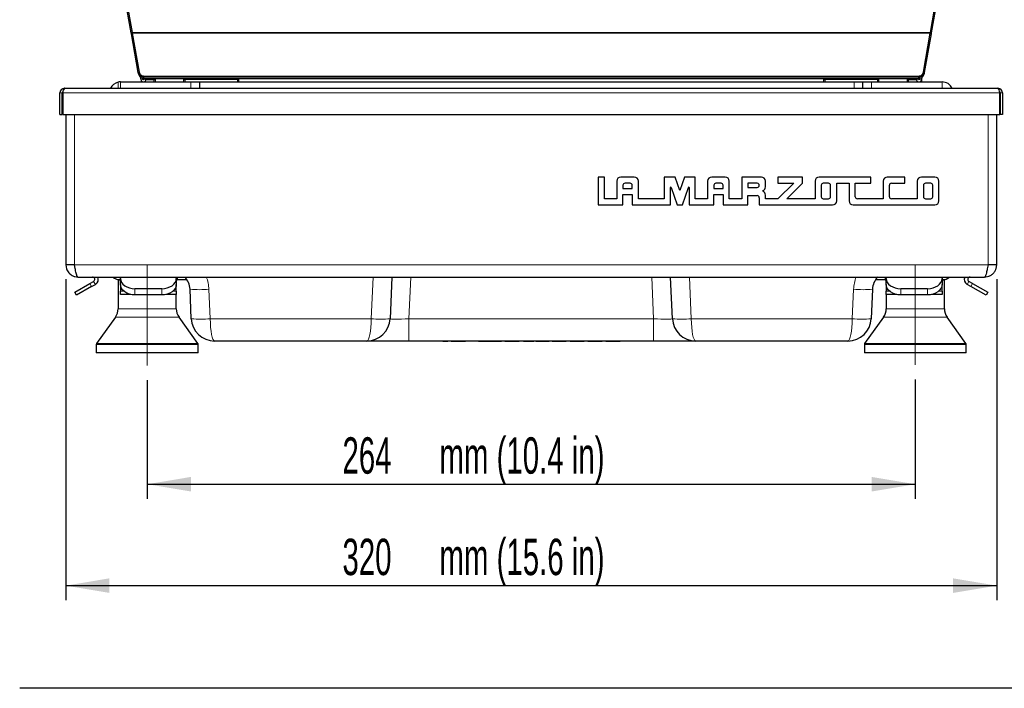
# Model space of a CAD drawing. Header units: millimetres. Extents: x 1 to 419, y 2 to 295.
# Tile 47 of 59: x 295 to 363, y 178 to 224. Entities that reach past the tile are written whole.
import ezdxf

# ---------------------------------------------------------------- set-up
doc = ezdxf.new("R2010")
doc.units = ezdxf.units.MM
doc.linetypes.add('CENTERX2', pattern=[20.32, 12.7, -2.54, 2.54, -2.54])
doc.layers.add('FORMAT', color=7, linetype='Continuous')
doc.styles.add('SLDTEXTSTYLE0', font='TXT', dxfattribs={"width": 0.605})
doc.dimstyles.new('SLDDIMSTYLE1', dxfattribs={"dimtxt": 2.5, "dimasz": 3, "dimexe": 0, "dimexo": 0.0625, "dimtad": 1, "dimlfac": 5, "dimrnd": 1e-09, "dimzin": 12, "dimdsep": 46, "dimtxsty": 'SLDTEXTSTYLE0', "dimsah": 1, "dimcen": 0.09, "dimadec": 0, "dimazin": 3, "dimtfac": 1, "dimtofl": 0, "dimtmove": 0, "dimatfit": 3, "dimfxl": 1, "dimfrac": 2, "dimtolj": 1, "dimtzin": 12, "dimarcsym": 0})

# ---------------------------------------------------------------- blocks, each defined once
blk = doc.blocks.new('_D_5')
at = {"layer": 'FORMAT', "color": 7}
for p, q in [((303.994, 199.252), (303.994, 191.104)), ((356.794, 199.297), (356.794, 191.104)), ((303.994, 192.104), (356.794, 192.104))]:
    blk.add_line(p, q, dxfattribs=at)
for points in [[(303.994, 192.104), (306.994, 191.604), (306.994, 192.604)], [(356.794, 192.104), (353.794, 192.604), (353.794, 191.604)]]:
    blk.add_solid(points, dxfattribs=at)
at = {"layer": 'FORMAT', "color": 7, "char_height": 2.5, "attachment_point": 1, "style": 'SLDTEXTSTYLE0'}
for s, insert in [('mm (10.4 in)', (324.081, 195.327)), ('264', (317.415, 195.327))]:
    blk.add_mtext(s, dxfattribs=dict(at, insert=insert))
blk = doc.blocks.new('_D_6')
at = {"layer": 'FORMAT', "color": 7}
for p, q in [((298.394, 206.178), (298.394, 184.138)), ((362.394, 206.178), (362.394, 184.138)), ((298.394, 185.138), (362.394, 185.138))]:
    blk.add_line(p, q, dxfattribs=at)
for points in [[(298.394, 185.138), (301.394, 184.638), (301.394, 185.638)], [(362.394, 185.138), (359.394, 185.638), (359.394, 184.638)]]:
    blk.add_solid(points, dxfattribs=at)
at = {"layer": 'FORMAT', "color": 7, "char_height": 2.5, "attachment_point": 1, "style": 'SLDTEXTSTYLE0'}
for s, insert in [('320', (317.415, 188.361)), ('mm (15.6 in)', (324.081, 188.361))]:
    blk.add_mtext(s, dxfattribs=dict(at, insert=insert))

msp = doc.modelspace()

# ---------------------------------------------------------------- linework, layer by layer
at = {"color": 7, "linetype": 'Continuous', "lineweight": 25}
for p, q in [((302.8956, 223.1187), (298.6321, 247.2986)), ((298.6912, 247.309), (302.9547, 223.1292)), ((357.8329, 223.1292), (362.0964, 247.309)), ((362.1555, 247.2986), (357.892, 223.1187)), ((302.9547, 223.1292), (302.8956, 223.1187)), ((302.9076, 223.0508), (302.8956, 223.1187)), ((302.9667, 223.0797), (302.9076, 223.0508)), ((303.3784, 220.3807), (302.9076, 223.0508)), ((302.9547, 223.1292), (302.9667, 223.0797)), ((302.9667, 223.0797), (303.4375, 220.4097)), ((357.3501, 220.4097), (357.8209, 223.0797)), ((357.88, 223.0508), (357.4092, 220.3807)), ((357.8209, 223.0797), (357.8329, 223.1292)), ((357.8209, 223.0797), (357.88, 223.0508)), ((357.8329, 223.1292), (357.892, 223.1187)), ((357.892, 223.1187), (357.88, 223.0508)), ((303.3937, 220.2942), (303.3784, 220.3807)), ((303.5678, 219.8712), (303.5336, 220.0649)), ((303.7092, 219.9908), (303.7254, 219.8991)), ((303.7254, 219.899), (303.7092, 219.9908)), ((303.7451, 219.9024), (303.7301, 219.9873)), ((303.7733, 220.1397), (357.0142, 220.1397)), ((357.0142, 220.0641), (303.7733, 220.0641)), ((303.7886, 219.9776), (356.999, 219.9776)), ((303.9026, 219.9302), (303.8943, 219.9776)), ((303.8943, 219.9776), (303.9026, 219.9304)), ((304.5587, 219.7381), (304.5587, 219.9776)), ((306.4938, 219.9776), (306.4938, 219.7381)), ((310.2938, 219.7381), (310.2938, 219.9776)), ((350.4938, 219.9776), (350.4938, 219.7381)), ((354.2938, 219.7381), (354.2938, 219.9776)), ((356.2289, 219.9776), (356.2289, 219.7381)), ((356.8849, 219.9304), (356.8933, 219.9776)), ((356.8933, 219.9776), (356.8849, 219.9302)), ((357.0575, 219.9873), (357.0425, 219.9024)), ((357.0784, 219.9908), (357.0622, 219.899)), ((357.0622, 219.8991), (357.0784, 219.9908)), ((357.2539, 220.0649), (357.2198, 219.8712)), ((357.4092, 220.3807), (357.3939, 220.2942)), ((298.3138, 219.2981), (298.3138, 219.2902)), ((298.3138, 219.2981), (298.3491, 219.2981)), ((298.3491, 219.2981), (362.4379, 219.2981)), ((302.1538, 219.7381), (306.9938, 219.7381)), ((303.5678, 219.8712), (303.5678, 219.7381)), ((303.7421, 219.8936), (303.7283, 219.8936)), ((304.4587, 219.8936), (303.9051, 219.8936)), ((303.9052, 219.9007), (303.9052, 219.9009)), ((310.1938, 219.8936), (306.5938, 219.8936)), ((306.9938, 219.7381), (307.5938, 219.7381)), ((307.5938, 219.7381), (307.5938, 219.2981)), ((307.5938, 219.7381), (352.5938, 219.7381)), ((354.1938, 219.8936), (350.5938, 219.8936)), ((352.5938, 219.7381), (353.1938, 219.7381)), ((353.1938, 219.2981), (353.1938, 219.7381)), ((353.1938, 219.7381), (353.7938, 219.7381)), ((353.7938, 219.7381), (358.6338, 219.7381)), ((356.8825, 219.8936), (356.3289, 219.8936)), ((356.8824, 219.9009), (356.8824, 219.9007)), ((357.0593, 219.8936), (357.0455, 219.8936)), ((357.2198, 219.8712), (357.2198, 219.7381)), ((362.4379, 219.2981), (362.4732, 219.2981)), ((362.4732, 219.2981), (362.4732, 219.2902)), ((297.9938, 217.4981), (297.9938, 218.9781)), ((298.1538, 217.4981), (298.1538, 218.9781)), ((298.1891, 218.9781), (298.1891, 217.4981)), ((362.5979, 217.4981), (362.5979, 218.9781)), ((362.6332, 218.9781), (362.6332, 217.4981)), ((362.7932, 218.9781), (362.7932, 217.4981)), ((297.9938, 217.4981), (298.1538, 217.4981)), ((298.1891, 217.4981), (362.5979, 217.4981)), ((298.3938, 217.4981), (298.3938, 207.1781)), ((362.3938, 207.1781), (362.3938, 217.4981)), ((362.7932, 217.4981), (362.6332, 217.4981)), ((334.9938, 213.2051), (334.9938, 211.2881)), ((335.4198, 213.2051), (334.9938, 213.2051)), ((335.4198, 211.7141), (335.4198, 213.2051)), ((337.4778, 213.2051), (336.5558, 213.2051)), ((339.5368, 213.2051), (339.5368, 211.7141)), ((340.2803, 213.2051), (339.5368, 213.2051)), ((340.6018, 212.2691), (340.2803, 213.2051)), ((340.9233, 213.2051), (340.6018, 212.2691)), ((341.6668, 213.2051), (340.9233, 213.2051)), ((341.6668, 211.7141), (341.6668, 213.2051)), ((343.7248, 213.2051), (342.8028, 213.2051)), ((344.8608, 213.2051), (344.8608, 211.7141)), ((346.2098, 213.2051), (344.8608, 213.2051)), ((347.3458, 213.2051), (347.3458, 212.7791)), ((349.0498, 213.2051), (347.3458, 213.2051)), ((349.0498, 212.7791), (349.0498, 213.2051)), ((353.7338, 213.2051), (350.1858, 213.2051)), ((353.7338, 212.7791), (353.7338, 213.2051)), ((356.0758, 213.2051), (354.8698, 213.2051)), ((356.0758, 212.7791), (356.0758, 213.2051)), ((358.1338, 213.2051), (357.2118, 213.2051)), ((336.2718, 212.9211), (336.2718, 211.7141)), ((336.6978, 212.6371), (336.6978, 212.4241)), ((337.1938, 212.7791), (336.8398, 212.7791)), ((337.3358, 212.4241), (337.3358, 212.6371)), ((337.7618, 211.7141), (337.7618, 212.9211)), ((342.5188, 212.9211), (342.5188, 211.7141)), ((342.9448, 212.6371), (342.9448, 212.4241)), ((343.4408, 212.7791), (343.0868, 212.7791)), ((343.5828, 212.4241), (343.5828, 212.6371)), ((344.0088, 211.7141), (344.0088, 212.9211)), ((345.2868, 212.7791), (345.2868, 212.4951)), ((345.9258, 212.7791), (345.2868, 212.7791)), ((346.4938, 212.5307), (346.4938, 212.9211)), ((348.4392, 212.7791), (347.3458, 211.7141)), ((347.3458, 212.7791), (348.4392, 212.7791)), ((347.9563, 211.7141), (349.0498, 212.7791)), ((349.9018, 212.9211), (349.9018, 211.7141)), ((350.3278, 212.6371), (350.3278, 211.8561)), ((350.8238, 212.7791), (350.4698, 212.7791)), ((350.9658, 211.8561), (350.9658, 212.6371)), ((351.3918, 212.7791), (352.2438, 212.7791)), ((351.3918, 211.5721), (351.3918, 212.7791)), ((352.2438, 212.7791), (352.2438, 211.5721)), ((352.6698, 212.7791), (353.7338, 212.7791)), ((352.6698, 211.8561), (352.6698, 212.7791)), ((354.5858, 212.9211), (354.5858, 211.7141)), ((355.0118, 211.8561), (355.0118, 212.6371)), ((355.1538, 212.7791), (356.0758, 212.7791)), ((356.9278, 212.9211), (356.9278, 211.7141)), ((357.3538, 212.6371), (357.3538, 211.8561)), ((357.8498, 212.7791), (357.4958, 212.7791)), ((357.9918, 211.8561), (357.9918, 212.6371)), ((358.4178, 211.5721), (358.4178, 212.9211)), ((336.6978, 212.4241), (337.3358, 212.4241)), ((336.6978, 211.9981), (337.3358, 211.9981)), ((336.6978, 211.2881), (336.6978, 211.9981)), ((337.3358, 211.9981), (337.3358, 211.2881)), ((339.9628, 211.2881), (339.9628, 212.488)), ((340.0095, 212.4958), (340.4243, 211.2881)), ((340.7793, 211.2881), (341.1941, 212.4958)), ((341.2408, 212.488), (341.2408, 211.2881)), ((342.9448, 212.4241), (343.5828, 212.4241)), ((342.9448, 211.9981), (343.5828, 211.9981)), ((342.9448, 211.2881), (342.9448, 211.9981)), ((343.5828, 211.9981), (343.5828, 211.2881)), ((345.2868, 212.4951), (345.9258, 212.4951)), ((345.2868, 211.9271), (345.9258, 211.9271)), ((345.2868, 211.2881), (345.2868, 211.9271)), ((346.4938, 211.7141), (346.4938, 211.9625)), ((334.9938, 211.2881), (336.6978, 211.2881)), ((336.2718, 211.7141), (335.4198, 211.7141)), ((337.3358, 211.2881), (339.9628, 211.2881)), ((339.5368, 211.7141), (337.7618, 211.7141)), ((340.4243, 211.2881), (340.7793, 211.2881)), ((341.2408, 211.2881), (342.9448, 211.2881)), ((342.5188, 211.7141), (341.6668, 211.7141)), ((343.5828, 211.2881), (345.2868, 211.2881)), ((344.8608, 211.7141), (344.0088, 211.7141)), ((346.0678, 211.7851), (346.0678, 211.2881)), ((346.0678, 211.2881), (351.1078, 211.2881)), ((347.3458, 211.7141), (346.4938, 211.7141)), ((349.9018, 211.7141), (347.9563, 211.7141)), ((350.4698, 211.7141), (350.8238, 211.7141)), ((352.5278, 211.2881), (358.1338, 211.2881)), ((354.5858, 211.7141), (352.8118, 211.7141)), ((356.9278, 211.7141), (355.1538, 211.7141)), ((357.4958, 211.7141), (357.8498, 211.7141)), ((298.3938, 207.1781), (298.4451, 206.8889)), ((298.4817, 207.1781), (298.4776, 207.1781)), ((298.6879, 207.1781), (298.681, 207.1781)), ((299.0393, 206.9332), (298.9938, 207.1781)), ((361.7938, 207.1781), (361.7398, 206.8889)), ((362.1066, 207.1781), (362.0997, 207.1781)), ((362.31, 207.1781), (362.3059, 207.1781)), ((362.3573, 206.9332), (362.3938, 207.1781)), ((299.0123, 205.2881), (300.0515, 205.8881)), ((299.2352, 206.3381), (299.182, 206.3879)), ((299.2338, 206.3381), (299.2352, 206.3381)), ((299.2338, 206.3381), (299.2352, 206.3381)), ((299.2352, 206.3381), (361.5524, 206.3381)), ((300.0515, 205.8881), (300.3138, 206.0396)), ((300.1715, 205.6803), (300.4338, 205.8317)), ((301.9938, 206.1381), (301.9938, 204.1586)), ((302.1538, 206.1381), (301.9938, 206.1381)), ((302.1538, 206.2398), (302.1538, 206.3381)), ((302.1538, 205.8155), (302.1538, 206.2398)), ((302.1538, 205.8155), (302.1538, 205.3593)), ((305.9938, 206.3381), (305.9938, 206.2398)), ((305.9938, 206.2398), (305.9938, 205.8155)), ((305.9938, 206.1381), (306.0645, 206.1381)), ((305.9938, 205.3593), (305.9938, 205.8155)), ((306.0645, 206.3381), (306.0645, 206.1381)), ((306.7352, 206.1381), (306.0645, 206.1381)), ((320.8152, 206.3381), (320.6899, 203.4683)), ((340.0977, 203.4683), (339.9724, 206.3381)), ((354.7231, 206.1381), (354.0524, 206.1381)), ((354.7231, 206.3381), (354.7231, 206.1381)), ((354.7231, 206.1381), (354.7938, 206.1381)), ((354.7938, 206.2398), (354.7938, 206.3381)), ((354.7938, 205.8155), (354.7938, 206.2398)), ((354.7938, 205.8155), (354.7938, 205.3593)), ((358.6338, 206.3381), (358.6338, 206.2398)), ((358.6338, 206.2398), (358.6338, 205.8155)), ((358.7938, 206.1381), (358.6338, 206.1381)), ((358.6338, 205.3593), (358.6338, 205.8155)), ((358.7938, 204.1586), (358.7938, 206.1381)), ((360.6161, 205.6803), (360.3538, 205.8317)), ((360.7361, 205.8881), (360.4738, 206.0396)), ((360.7361, 205.8881), (361.7753, 205.2881)), ((361.5524, 206.3381), (361.5538, 206.3381)), ((361.5524, 206.3381), (361.5538, 206.3381)), ((361.5538, 206.3381), (361.8386, 206.3879)), ((299.1323, 205.0803), (299.0123, 205.2881)), ((300.1715, 205.6803), (299.1323, 205.0803)), ((302.1538, 205.1367), (302.1538, 205.3593)), ((302.8738, 205.1367), (302.1538, 205.1367)), ((304.9938, 205.5327), (303.1538, 205.5327)), ((304.9938, 205.1084), (303.1538, 205.1084)), ((305.9938, 205.1367), (305.2738, 205.1367)), ((305.9938, 205.3593), (305.9938, 205.1367)), ((305.9938, 204.1586), (305.9938, 205.1367)), ((307.027, 203.4683), (306.9385, 205.4948)), ((353.8491, 205.4948), (353.7606, 203.4683)), ((354.7938, 205.1367), (354.7938, 205.3593)), ((354.7938, 205.1367), (354.7938, 204.1586)), ((355.5138, 205.1367), (354.7938, 205.1367)), ((357.6338, 205.5327), (355.7938, 205.5327)), ((357.6338, 205.1084), (355.7938, 205.1084)), ((358.6338, 205.1367), (357.9138, 205.1367)), ((358.6338, 205.3593), (358.6338, 205.1367)), ((361.6553, 205.0803), (360.6161, 205.6803)), ((361.7753, 205.2881), (361.6553, 205.0803)), ((301.8075, 203.5773), (300.5124, 201.7642)), ((307.4752, 201.7642), (306.1801, 203.5773)), ((354.6075, 203.5773), (353.3124, 201.7642)), ((360.2752, 201.7642), (358.9801, 203.5773)), ((300.4938, 201.7061), (300.4938, 201.1381)), ((307.4938, 201.1381), (307.4938, 201.7061)), ((319.0914, 201.9381), (308.6255, 201.9381)), ((321.9887, 201.9381), (319.0914, 201.9381)), ((338.7989, 201.9381), (321.9887, 201.9381)), ((323.8939, 201.9281), (323.8939, 201.9381)), ((324.2725, 201.9281), (323.8939, 201.9281)), ((324.3169, 201.9281), (324.2725, 201.9281)), ((324.3169, 201.9181), (324.3169, 201.9381)), ((324.6502, 201.9181), (324.3169, 201.9181)), ((324.6502, 201.9181), (324.6502, 201.9381)), ((324.881, 201.9281), (324.6502, 201.9281)), ((324.881, 201.9181), (324.881, 201.9381)), ((325.1871, 201.9181), (325.1871, 201.9381)), ((325.5384, 201.9181), (325.5384, 201.9381)), ((325.5564, 201.9181), (325.5564, 201.9381)), ((325.875, 201.9181), (325.5564, 201.9181)), ((325.875, 201.9181), (325.875, 201.9381)), ((326.5151, 201.9281), (325.875, 201.9281)), ((326.7784, 201.9281), (326.5151, 201.9281)), ((326.7784, 201.9181), (326.7784, 201.9381)), ((327.1117, 201.9181), (326.7784, 201.9181)), ((327.1117, 201.9181), (327.1117, 201.9381)), ((327.2948, 201.9181), (327.2948, 201.9381)), ((327.3938, 201.9181), (327.3938, 201.9381)), ((327.7271, 201.9181), (327.3938, 201.9181)), ((327.7271, 201.9181), (327.7271, 201.9381)), ((327.9074, 201.9181), (327.9074, 201.9381)), ((328.0092, 201.9181), (328.0092, 201.9381)), ((328.3425, 201.9181), (328.0092, 201.9181)), ((328.3425, 201.9181), (328.3425, 201.9381)), ((328.5733, 201.9181), (328.5733, 201.9381)), ((328.8794, 201.9181), (328.8794, 201.9381)), ((329.2307, 201.9181), (329.2307, 201.9381)), ((329.2488, 201.9181), (329.2488, 201.9381)), ((329.5673, 201.9181), (329.2488, 201.9181)), ((329.5673, 201.9181), (329.5673, 201.9381)), ((329.8553, 201.9181), (329.8553, 201.9381)), ((330.1887, 201.9181), (329.8553, 201.9181)), ((330.1887, 201.9181), (330.1887, 201.9381)), ((330.385, 201.9181), (330.385, 201.9381)), ((330.5733, 201.9181), (330.5733, 201.9381)), ((330.7015, 201.9181), (330.7015, 201.9381)), ((331.6246, 201.9181), (330.7015, 201.9181)), ((331.6246, 201.9181), (331.6246, 201.9381)), ((331.8297, 201.9181), (331.8297, 201.9381)), ((332.3169, 201.9181), (332.3169, 201.9381)), ((332.804, 201.9181), (332.804, 201.9381)), ((333.0605, 201.9181), (333.0605, 201.9381)), ((333.5476, 201.9181), (333.5476, 201.9381)), ((334.0348, 201.9181), (334.0348, 201.9381)), ((334.2912, 201.9181), (334.2912, 201.9381)), ((334.7784, 201.9181), (334.7784, 201.9381)), ((335.2656, 201.9181), (335.2656, 201.9381)), ((335.522, 201.9181), (335.522, 201.9381)), ((336.0092, 201.9181), (336.0092, 201.9381)), ((336.4964, 201.9181), (336.4964, 201.9381)), ((341.6962, 201.9381), (338.7989, 201.9381)), ((352.1621, 201.9381), (341.6962, 201.9381)), ((353.2938, 201.7061), (353.2938, 201.1381)), ((360.2938, 201.1381), (360.2938, 201.7061)), ((303.9938, 201.1381), (300.4938, 201.1381)), ((307.4938, 201.1381), (303.9938, 201.1381)), ((356.7938, 201.1381), (353.2938, 201.1381)), ((360.2938, 201.1381), (356.7938, 201.1381)), ((365.5588, 178.087), (295.2288, 178.087))]:
    msp.add_line(p, q, dxfattribs=at)
at = {"color": 8, "linetype": 'Continuous', "lineweight": 18}
for p, q in [((357.8329, 223.1292), (302.9547, 223.1292)), ((302.9667, 223.0797), (357.8209, 223.0797)), ((303.4375, 220.4097), (303.3784, 220.3807)), ((303.7733, 220.1397), (303.7733, 220.0641)), ((303.7733, 220.0641), (303.7886, 219.9776)), ((304.5587, 219.8936), (304.5439, 219.9776)), ((356.2437, 219.9776), (356.2289, 219.8936)), ((356.999, 219.9776), (357.0142, 220.0641)), ((357.0142, 220.1397), (357.0142, 220.0641)), ((357.3501, 220.4097), (357.4092, 220.3807)), ((301.9938, 219.2981), (301.9938, 219.7211)), ((302.1538, 219.2981), (302.1538, 219.7381)), ((303.7254, 219.899), (303.5678, 219.8712)), ((303.7254, 219.8991), (303.7254, 219.899)), ((303.7451, 219.9024), (303.9026, 219.9302)), ((303.9026, 219.9304), (303.9026, 219.9302)), ((304.4587, 219.7381), (304.4587, 219.8936)), ((306.4938, 219.8936), (310.2938, 219.8936)), ((306.5938, 219.8936), (306.5938, 219.7381)), ((306.9938, 219.2981), (306.9938, 219.7381)), ((310.1938, 219.7381), (310.1938, 219.8936)), ((350.4938, 219.8936), (354.2938, 219.8936)), ((350.5938, 219.8936), (350.5938, 219.7381)), ((352.5938, 219.2981), (352.5938, 219.7381)), ((353.7938, 219.7381), (353.7938, 219.2981)), ((354.1938, 219.7381), (354.1938, 219.8936)), ((356.3289, 219.8936), (356.3289, 219.7381)), ((356.8849, 219.9302), (356.8849, 219.9304)), ((357.0425, 219.9024), (356.8849, 219.9302)), ((357.0622, 219.899), (357.0622, 219.8991)), ((357.0622, 219.899), (357.2198, 219.8712)), ((358.6338, 219.2981), (358.6338, 219.7381)), ((297.9938, 218.9781), (298.1538, 218.9781)), ((298.1891, 218.9781), (362.5979, 218.9781)), ((362.7932, 218.9781), (362.6332, 218.9781)), ((298.9938, 217.4981), (298.9938, 207.1781)), ((361.7938, 207.1781), (361.7938, 217.4981)), ((298.9938, 207.1781), (361.7938, 207.1781)), ((300.0515, 205.8881), (300.1715, 205.6803)), ((300.3138, 206.0396), (300.4338, 205.8317)), ((319.3911, 203.4683), (319.5164, 206.3381)), ((322.114, 206.3381), (321.9887, 203.4683)), ((338.7989, 203.4683), (338.6736, 206.3381)), ((341.2711, 206.3381), (341.3964, 203.4683)), ((360.4738, 206.0396), (360.3538, 205.8317)), ((360.6161, 205.6803), (360.7361, 205.8881)), ((302.3898, 205.3593), (302.1538, 205.3593)), ((303.1538, 205.5327), (303.1538, 205.1084)), ((304.9938, 205.1084), (304.9938, 205.5327)), ((305.9938, 205.3593), (305.7578, 205.3593)), ((308.2373, 205.4948), (308.3257, 203.4683)), ((352.4618, 203.4683), (352.5503, 205.4948)), ((355.0298, 205.3593), (354.7938, 205.3593)), ((355.7938, 205.5327), (355.7938, 205.1084)), ((357.6338, 205.1084), (357.6338, 205.5327)), ((358.6338, 205.3593), (358.3978, 205.3593)), ((303.9938, 204.1586), (301.9938, 204.1586)), ((305.9938, 204.1586), (303.9938, 204.1586)), ((356.7938, 204.1586), (354.7938, 204.1586)), ((358.7938, 204.1586), (356.7938, 204.1586)), ((303.9938, 203.5773), (301.8075, 203.5773)), ((306.1801, 203.5773), (303.9938, 203.5773)), ((308.3257, 203.4683), (319.3911, 203.4683)), ((321.9887, 203.4683), (321.9887, 201.9381)), ((321.9887, 203.4683), (338.7989, 203.4683)), ((338.7989, 203.4683), (338.7989, 201.9381)), ((341.3964, 203.4683), (352.4618, 203.4683)), ((356.7938, 203.5773), (354.6075, 203.5773)), ((358.9801, 203.5773), (356.7938, 203.5773)), ((303.9938, 201.7061), (300.4938, 201.7061)), ((303.9938, 201.7642), (300.5124, 201.7642)), ((307.4752, 201.7642), (303.9938, 201.7642)), ((307.4938, 201.7061), (303.9938, 201.7061)), ((324.2725, 201.9281), (324.2725, 201.9381)), ((326.5151, 201.9281), (326.5151, 201.9381)), ((356.7938, 201.7061), (353.2938, 201.7061)), ((356.7938, 201.7642), (353.3124, 201.7642)), ((360.2752, 201.7642), (356.7938, 201.7642)), ((360.2938, 201.7061), (356.7938, 201.7061))]:
    msp.add_line(p, q, dxfattribs=at)
at = {"color": 7, "linetype": 'Continuous', "lineweight": 25, "flags": 128}
for points in [[(304.4587, 219.8936), (304.4782, 219.8936), (304.4969, 219.8936), (304.5142, 219.8936), (304.5294, 219.8936), (304.5418, 219.8936), (304.5511, 219.8936), (304.5568, 219.8936), (304.5587, 219.8936)], [(306.4938, 219.8936), (306.4957, 219.8936), (306.5014, 219.8936), (306.5106, 219.8936), (306.5231, 219.8936), (306.5382, 219.8936), (306.5555, 219.8936), (306.5743, 219.8936), (306.5938, 219.8936)], [(310.1938, 219.8936), (310.2133, 219.8936), (310.2321, 219.8936), (310.2493, 219.8936), (310.2645, 219.8936), (310.2769, 219.8936), (310.2862, 219.8936), (310.2919, 219.8936), (310.2938, 219.8936)], [(350.4938, 219.8936), (350.4957, 219.8936), (350.5014, 219.8936), (350.5106, 219.8936), (350.5231, 219.8936), (350.5382, 219.8936), (350.5555, 219.8936), (350.5743, 219.8936), (350.5938, 219.8936)], [(354.1938, 219.8936), (354.2133, 219.8936), (354.2321, 219.8936), (354.2493, 219.8936), (354.2645, 219.8936), (354.2769, 219.8936), (354.2862, 219.8936), (354.2919, 219.8936), (354.2938, 219.8936)], [(356.2289, 219.8936), (356.2308, 219.8936), (356.2365, 219.8936), (356.2458, 219.8936), (356.2582, 219.8936), (356.2733, 219.8936), (356.2906, 219.8936), (356.3094, 219.8936), (356.3289, 219.8936)], [(302.1538, 206.2398), (302.173, 206.1018), (302.2299, 205.9692), (302.3223, 205.8469), (302.4467, 205.7398), (302.5982, 205.6518), (302.7711, 205.5865), (302.9587, 205.5462), (303.1538, 205.5327)], [(303.1538, 205.1084), (302.9587, 205.122), (302.7711, 205.1622), (302.5982, 205.2276), (302.4467, 205.3155), (302.3223, 205.4227), (302.2299, 205.5449), (302.173, 205.6776), (302.1538, 205.8155)], [(304.9938, 205.5327), (305.1889, 205.5462), (305.3765, 205.5865), (305.5494, 205.6518), (305.7009, 205.7398), (305.8253, 205.8469), (305.9177, 205.9692), (305.9746, 206.1018), (305.9938, 206.2398)], [(305.9938, 205.8155), (305.9746, 205.6776), (305.9177, 205.5449), (305.8253, 205.4227), (305.7009, 205.3155), (305.5494, 205.2276), (305.3765, 205.1622), (305.1889, 205.122), (304.9938, 205.1084)], [(354.7938, 206.2398), (354.813, 206.1018), (354.8699, 205.9692), (354.9623, 205.8469), (355.0867, 205.7398), (355.2382, 205.6518), (355.4111, 205.5865), (355.5987, 205.5462), (355.7938, 205.5327)], [(355.7938, 205.1084), (355.5987, 205.122), (355.4111, 205.1622), (355.2382, 205.2276), (355.0867, 205.3155), (354.9623, 205.4227), (354.8699, 205.5449), (354.813, 205.6776), (354.7938, 205.8155)], [(357.6338, 205.5327), (357.8289, 205.5462), (358.0165, 205.5865), (358.1894, 205.6518), (358.3409, 205.7398), (358.4653, 205.8469), (358.5577, 205.9692), (358.6146, 206.1018), (358.6338, 206.2398)], [(358.6338, 205.8155), (358.6146, 205.6776), (358.5577, 205.5449), (358.4653, 205.4227), (358.3409, 205.3155), (358.1894, 205.2276), (358.0165, 205.1622), (357.8289, 205.122), (357.6338, 205.1084)]]:
    msp.add_lwpolyline(points, dxfattribs=at)
at = {"color": 7, "linetype": 'Continuous', "lineweight": 25}
for centre, radius, start, end in [((298.3138, 218.9781), 0.32, 90, 180), ((302.1538, 218.9781), 0.76, 102.153197, 155.098938), ((302.1538, 218.9781), 0.76, 90, 102.153197), ((303.7352, 219.9007), 0.17, 189.99534, 253.029806), ((303.7352, 219.9007), 0.01, 189.99534, 9.99534), ((303.7352, 219.9009), 0.01, 189.99534, 226.376406), ((303.7352, 219.9009), 0.01, 226.376406, 313.623594), ((303.7352, 219.9009), 0.01, 313.623594, 360), ((303.7352, 219.9007), 0.17, 286.970194, 9.99534), ((303.7352, 219.9009), 0.17, 360, 9.99534), ((357.0524, 219.9009), 0.17, 170.00466, 180), ((357.0524, 219.9007), 0.17, 170.00466, 253.029806), ((357.0524, 219.9007), 0.01, 170.00466, 350.00466), ((357.0524, 219.9009), 0.01, 180, 226.376406), ((357.0524, 219.9009), 0.01, 226.376406, 313.623594), ((357.0524, 219.9009), 0.01, 313.623594, 350.00466), ((357.0524, 219.9007), 0.17, 286.970194, 350.00466), ((358.6338, 218.9781), 0.76, 24.901062, 90), ((362.4732, 218.9781), 0.32, 0, 90), ((298.3138, 218.9781), 0.16, 135.738726, 180), ((362.4732, 218.9781), 0.16, 0, 44.261274), ((336.5558, 212.9211), 0.284, 90, 180), ((337.4778, 212.9211), 0.284, 0, 90), ((342.8028, 212.9211), 0.284, 90, 180), ((343.7248, 212.9211), 0.284, 0, 90), ((346.2098, 212.9211), 0.284, 0, 90), ((350.1858, 212.9211), 0.284, 90, 180), ((354.8698, 212.9211), 0.284, 90, 180), ((357.2118, 212.9211), 0.284, 90, 180), ((358.1338, 212.9211), 0.284, 0, 90), ((336.8398, 212.6371), 0.142, 90, 180), ((337.1938, 212.6371), 0.142, 0, 90), ((343.0868, 212.6371), 0.142, 90, 180), ((343.4408, 212.6371), 0.142, 0, 90), ((345.9258, 212.6371), 0.142, 270, 90), ((346.2098, 212.5307), 0.284, 292.728423, 0), ((350.4698, 212.6371), 0.142, 90, 180), ((350.8238, 212.6371), 0.142, 0, 90), ((355.1538, 212.6371), 0.142, 90, 180), ((357.4958, 212.6371), 0.142, 90, 180), ((357.8498, 212.6371), 0.142, 0, 90), ((339.9868, 212.488), 0.024, 18.956721, 180), ((341.2168, 212.488), 0.024, 0, 161.043279), ((345.9258, 211.7851), 0.142, 0, 90), ((346.3288, 212.2466), 0.024, 112.728423, 247.271577), ((346.2098, 211.9625), 0.284, 0, 67.271577), ((350.4698, 211.8561), 0.142, 180, 270), ((350.8238, 211.8561), 0.142, 270, 0), ((352.8118, 211.8561), 0.142, 180, 270), ((355.1538, 211.8561), 0.142, 180, 270), ((357.4958, 211.8561), 0.142, 180, 270), ((357.8498, 211.8561), 0.142, 270, 0), ((351.1078, 211.5721), 0.284, 270, 0), ((352.5278, 211.5721), 0.284, 180, 270), ((358.1338, 211.5721), 0.284, 270, 0), ((300.2338, 206.1781), 0.16, 300, 90), ((300.2338, 206.1781), 0.4, 300, 23.578178), ((302.1538, 206.8981), 0.76, 227.463102, 270), ((305.6397, 205.4381), 1.3, 2.5, 43.813061), ((355.1478, 205.4381), 1.3, 136.186939, 177.5), ((358.6338, 206.8981), 0.76, 270, 312.536898), ((360.5538, 206.1781), 0.4, 156.421822, 240), ((360.5538, 206.1781), 0.16, 90, 240), ((300.9938, 204.1586), 1, 324.462322, 0), ((306.9938, 204.1586), 1, 180, 215.537678), ((353.7938, 204.1586), 1, 324.462322, 0), ((359.7938, 204.1586), 1, 180, 215.537678), ((308.6255, 203.5381), 1.6, 182.5, 270), ((319.0914, 203.5381), 1.6, 270, 357.5), ((341.6962, 203.5381), 1.6, 182.5, 270), ((352.1621, 203.5381), 1.6, 270, 357.5), ((300.5938, 201.7061), 0.1, 144.462322, 180), ((307.3938, 201.7061), 0.1, 0, 35.537678), ((353.3938, 201.7061), 0.1, 144.462322, 180), ((360.1938, 201.7061), 0.1, 0, 35.537678)]:
    msp.add_arc(centre, radius, start, end, dxfattribs=at)
at = {"color": 8, "linetype": 'Continuous', "lineweight": 18}
for centre, radius, start, end in [((305.6397, 205.3814), 2.6, 2.5, 21.590078), ((355.1478, 205.3814), 2.6, 158.409922, 177.5), ((307.5879, 212.955), 7.4884, 265.025134, 274.974866), ((353.1997, 212.955), 7.4884, 265.025134, 274.974866), ((307.6764, 210.9285), 7.4884, 265.025134, 274.974866), ((320.0405, 210.9285), 7.4884, 265.025134, 274.974866), ((340.7471, 210.9285), 7.4884, 265.025134, 274.974866), ((353.1112, 210.9285), 7.4884, 265.025134, 274.974866)]:
    msp.add_arc(centre, radius, start, end, dxfattribs=at)
at = {"color": 7, "linetype": 'Continuous', "lineweight": 25}
for centre, major_axis, ratio, start_param, end_param in [((298.3491, 218.9781), (0, 0.32), 0.5, 0, 1.5707963), ((304.5832, 219.8714), (0.8578, -0.0279), 0.0250155, 2.9283505, 3.1468441), ((304.5832, 219.8714), (0.8578, -0.0279), 0.0250155, 1.6002061, 2.4831537), ((356.2044, 219.8714), (0.8578, 0.0279), 0.0250155, 0.658439, 1.5413865), ((356.2044, 219.8714), (0.8578, 0.0279), 0.0250155, 6.2779339, 6.4964275), ((362.4379, 218.9781), (0, 0.32), 0.5, 4.712389, 6.2831853)]:
    msp.add_ellipse(centre, major_axis=major_axis, ratio=ratio, start_param=start_param, end_param=end_param, dxfattribs=at)
at = {"color": 8, "linetype": 'Continuous', "lineweight": 18}
for centre, major_axis, ratio, start_param, end_param in [((308.6255, 203.5381), (0, 1.6), 0.1875, 1.6144296, 3.1415927), ((319.0914, 203.5381), (0, 1.6), 0.1875, 3.1415927, 4.6687557), ((321.9942, 203.5381), (1.3043, 0.0702), 0.053129, 3.1364033, 4.705297), ((338.7934, 203.5381), (1.3043, -0.0702), 0.053129, 4.719481, 6.2883747), ((341.6962, 203.5381), (0, 1.6), 0.1875, 1.6144296, 3.1415927), ((352.1621, 203.5381), (0, 1.6), 0.1875, 3.1415927, 4.6687557)]:
    msp.add_ellipse(centre, major_axis=major_axis, ratio=ratio, start_param=start_param, end_param=end_param, dxfattribs=at)
at = {"color": 7, "linetype": 'Continuous', "lineweight": 25}
for points, knots in [([(303.7733, 220.0641), (303.7264, 220.0685), (303.6326, 220.0774), (303.5099, 220.1481), (303.4159, 220.2511), (303.3909, 220.3375), (303.3784, 220.3807)], [0, 0, 0, 0, 0.2501099, 0.5001602, 0.7501197, 1, 1, 1, 1]), ([(303.3937, 220.2942), (303.4062, 220.251), (303.4311, 220.1646), (303.5251, 220.0616), (303.6478, 219.9909), (303.7417, 219.982), (303.7886, 219.9776)], [0, 0, 0, 0, 0.2498803, 0.4998398, 0.7498901, 1, 1, 1, 1]), ([(303.4375, 220.4097), (303.4481, 220.3729), (303.4693, 220.2994), (303.5493, 220.2117), (303.6536, 220.1513), (303.7334, 220.1436), (303.7733, 220.1397)], [0, 0, 0, 0, 0.2498344, 0.4997783, 0.749848, 1, 1, 1, 1]), ([(356.999, 219.9776), (357.0459, 219.982), (357.1397, 219.9909), (357.2625, 220.0616), (357.3565, 220.1646), (357.3814, 220.251), (357.3939, 220.2942)], [0, 0, 0, 0, 0.2501099, 0.5001602, 0.7501197, 1, 1, 1, 1]), ([(357.0142, 220.1397), (357.0541, 220.1436), (357.1339, 220.1513), (357.2383, 220.2117), (357.3182, 220.2994), (357.3395, 220.3729), (357.3501, 220.4097)], [0, 0, 0, 0, 0.250152, 0.5002217, 0.7501656, 1, 1, 1, 1]), ([(357.4092, 220.3807), (357.3967, 220.3375), (357.3717, 220.2511), (357.2777, 220.1481), (357.155, 220.0774), (357.0612, 220.0685), (357.0142, 220.0641)], [0, 0, 0, 0, 0.2498803, 0.4998398, 0.7498901, 1, 1, 1, 1]), ([(303.9014, 219.8936), (303.9206, 219.8936), (303.994, 219.8936), (304.1833, 219.8936), (304.3959, 219.8936), (304.52, 219.8936), (304.5587, 219.8936)], [0, 0, 0, 0, 0.12812805, 0.4885622, 0.84043197, 1, 1, 1, 1]), ([(356.2289, 219.8936), (356.2894, 219.8936), (356.415, 219.8936), (356.6147, 219.8936), (356.784, 219.8936), (356.8601, 219.8936), (356.8862, 219.8936)], [0, 0, 0, 0, 0.2469085, 0.5122983, 0.8329016, 1, 1, 1, 1]), ([(325.1871, 201.9181), (325.1387, 201.9181), (325.0424, 201.9181), (324.9376, 201.9181), (324.8883, 201.9181), (324.8834, 201.9181), (324.881, 201.9181)], [0, 0, 0, 0, 0.2799793, 0.5581769, 0.7789714, 1, 1, 1, 1]), ([(325.5384, 201.9181), (325.4816, 201.9181), (325.3802, 201.9181), (325.246, 201.9181), (325.1871, 201.9181)], [0, 0, 0, 0, 0.560617, 1, 1, 1, 1]), ([(325.5564, 201.9181), (325.5529, 201.9181), (325.5467, 201.9181), (325.5409, 201.9181), (325.5384, 201.9181)], [0, 0, 0, 0, 0.560017, 1, 1, 1, 1]), ([(327.2948, 201.9181), (327.2753, 201.9181), (327.2362, 201.9181), (327.177, 201.9181), (327.1365, 201.9181), (327.1117, 201.9181)], [0, 0, 0, 0, 0.2792242, 0.5592512, 1, 1, 1, 1]), ([(327.3938, 201.9181), (327.3931, 201.9181), (327.3917, 201.9181), (327.3666, 201.9181), (327.331, 201.9181), (327.3069, 201.9181), (327.2948, 201.9181)], [0, 0, 0, 0, 0.2807161, 0.5590287, 0.7792872, 1, 1, 1, 1]), ([(327.9074, 201.9181), (327.8881, 201.9181), (327.8495, 201.9181), (327.7908, 201.9181), (327.7513, 201.9181), (327.7271, 201.9181)], [0, 0, 0, 0, 0.2792256, 0.5592238, 1, 1, 1, 1]), ([(328.0092, 201.9181), (328.0084, 201.9181), (328.0067, 201.9181), (327.9802, 201.9181), (327.944, 201.9181), (327.9196, 201.9181), (327.9074, 201.9181)], [0, 0, 0, 0, 0.280796, 0.55893107, 0.77936647, 1, 1, 1, 1]), ([(328.8794, 201.9181), (328.8311, 201.9181), (328.7347, 201.9181), (328.6299, 201.9181), (328.5806, 201.9181), (328.5757, 201.9181), (328.5733, 201.9181)], [0, 0, 0, 0, 0.27997926, 0.55817692, 0.7789714, 1, 1, 1, 1]), ([(329.2307, 201.9181), (329.1739, 201.9181), (329.0725, 201.9181), (328.9383, 201.9181), (328.8794, 201.9181)], [0, 0, 0, 0, 0.560617, 1, 1, 1, 1]), ([(329.2488, 201.9181), (329.2453, 201.9181), (329.239, 201.9181), (329.2333, 201.9181), (329.2307, 201.9181)], [0, 0, 0, 0, 0.560017, 1, 1, 1, 1]), ([(330.385, 201.9181), (330.3556, 201.9181), (330.2969, 201.9181), (330.2275, 201.9181), (330.1926, 201.9181), (330.19, 201.9181), (330.1887, 201.9181)], [0, 0, 0, 0, 0.27963235, 0.55941515, 0.77948935, 1, 1, 1, 1]), ([(330.5733, 201.9181), (330.5388, 201.9181), (330.4772, 201.9181), (330.4132, 201.9181), (330.385, 201.9181)], [0, 0, 0, 0, 0.5601086, 1, 1, 1, 1]), ([(332.3169, 201.9181), (332.2373, 201.9181), (332.0789, 201.9181), (331.9016, 201.9181), (331.8377, 201.9181), (331.8323, 201.9181), (331.8297, 201.9181)], [0, 0, 0, 0, 0.2801785, 0.5580777, 0.7786238, 1, 1, 1, 1]), ([(332.804, 201.9181), (332.8006, 201.9181), (332.7938, 201.9181), (332.6863, 201.9181), (332.5027, 201.9181), (332.3789, 201.9181), (332.3169, 201.9181)], [0, 0, 0, 0, 0.2811036, 0.559518, 0.7792634, 1, 1, 1, 1]), ([(333.5476, 201.9181), (333.4681, 201.9181), (333.3097, 201.9181), (333.1324, 201.9181), (333.0684, 201.9181), (333.0631, 201.9181), (333.0605, 201.9181)], [0, 0, 0, 0, 0.2801785, 0.5580777, 0.7786238, 1, 1, 1, 1]), ([(334.0348, 201.9181), (334.0314, 201.9181), (334.0246, 201.9181), (333.9174, 201.9181), (333.7335, 201.9181), (333.6097, 201.9181), (333.5476, 201.9181)], [0, 0, 0, 0, 0.2811239, 0.5595745, 0.7792505, 1, 1, 1, 1]), ([(334.7784, 201.9181), (334.6989, 201.9181), (334.5405, 201.9181), (334.3632, 201.9181), (334.2992, 201.9181), (334.2939, 201.9181), (334.2912, 201.9181)], [0, 0, 0, 0, 0.2801785, 0.5580777, 0.7786238, 1, 1, 1, 1]), ([(335.2656, 201.9181), (335.2622, 201.9181), (335.2554, 201.9181), (335.1482, 201.9181), (334.9642, 201.9181), (334.8405, 201.9181), (334.7784, 201.9181)], [0, 0, 0, 0, 0.2811239, 0.5595745, 0.7792505, 1, 1, 1, 1]), ([(336.0092, 201.9181), (335.9296, 201.9181), (335.7712, 201.9181), (335.594, 201.9181), (335.53, 201.9181), (335.5247, 201.9181), (335.522, 201.9181)], [0, 0, 0, 0, 0.2801785, 0.5580777, 0.7786238, 1, 1, 1, 1]), ([(336.4964, 201.9181), (336.4929, 201.9181), (336.4861, 201.9181), (336.3787, 201.9181), (336.195, 201.9181), (336.0712, 201.9181), (336.0092, 201.9181)], [0, 0, 0, 0, 0.2811036, 0.559518, 0.7792634, 1, 1, 1, 1])]:
    msp.add_open_spline(points, degree=3, knots=knots, dxfattribs=at)
for points in [[(298.4776, 207.1781), (298.4534, 207.1781), (298.4048, 207.1781), (298.3975, 207.1781), (298.3938, 207.1781)], [(298.681, 207.1781), (298.6419, 207.1781), (298.5635, 207.1781), (298.509, 207.1781), (298.4817, 207.1781)], [(298.9938, 207.1781), (298.94, 207.1781), (298.8324, 207.1781), (298.7361, 207.1781), (298.6879, 207.1781)], [(362.0997, 207.1781), (362.0515, 207.1781), (361.9552, 207.1781), (361.8476, 207.1781), (361.7938, 207.1781)], [(362.3059, 207.1781), (362.2786, 207.1781), (362.224, 207.1781), (362.1457, 207.1781), (362.1066, 207.1781)], [(362.3938, 207.1781), (362.3901, 207.1781), (362.3827, 207.1781), (362.3342, 207.1781), (362.31, 207.1781)], [(298.4451, 206.8889), (298.4898, 206.7956), (298.579, 206.6091), (298.7512, 206.4947), (298.8374, 206.4375)], [(298.8374, 206.4375), (298.9004, 206.4087), (299.0264, 206.3511), (299.1646, 206.3424), (299.2338, 206.3381)], [(299.182, 206.3879), (299.1701, 206.414), (299.1464, 206.4663), (299.1107, 206.5946), (299.075, 206.7503), (299.0512, 206.8722), (299.0393, 206.9332)], [(361.6279, 206.4375), (361.6153, 206.4087), (361.5901, 206.3511), (361.565, 206.3424), (361.5524, 206.3381)], [(361.7398, 206.8889), (361.7211, 206.7956), (361.6838, 206.6091), (361.6466, 206.4947), (361.6279, 206.4375)], [(361.8386, 206.3879), (361.8983, 206.414), (362.0178, 206.4663), (362.1672, 206.5946), (362.2879, 206.7503), (362.3341, 206.8722), (362.3573, 206.9332)]]:
    msp.add_open_spline(points, degree=3, dxfattribs=at)
at = {"layer": 'FORMAT', "color": 7, "linetype": 'CENTERX2', "lineweight": 18}
for p, q in [((303.9938, 200.2521), (303.9938, 207.1381)), ((356.7938, 200.2974), (356.7938, 207.1381))]:
    msp.add_line(p, q, dxfattribs=at)

# ---------------------------------------------------------------- dimensions: what is measured, and where the dimension line sits
at = {"layer": 'FORMAT', "color": 7}
for base, p1, p2, text, picture, middle in [((362.3938, 185.1381), (298.3938, 207.1781), (362.3938, 207.1781), '<> mm (15.6 in)', '_D_6', (330.3938, 185.1381)), ((356.7938, 192.1042), (303.9938, 200.2521), (356.7938, 200.2974), '<> mm (10.4 in)', '_D_5', (330.3938, 192.1042))]:
    dim = msp.add_linear_dim(base=base, p1=p1, p2=p2, text=text, dimstyle='SLDDIMSTYLE1', dxfattribs=at)
    dim.commit()
    dim.dimension.update_dxf_attribs({"geometry": picture, "text_midpoint": middle, "dimtype": 160})

doc.saveas('drawing.dxf')
